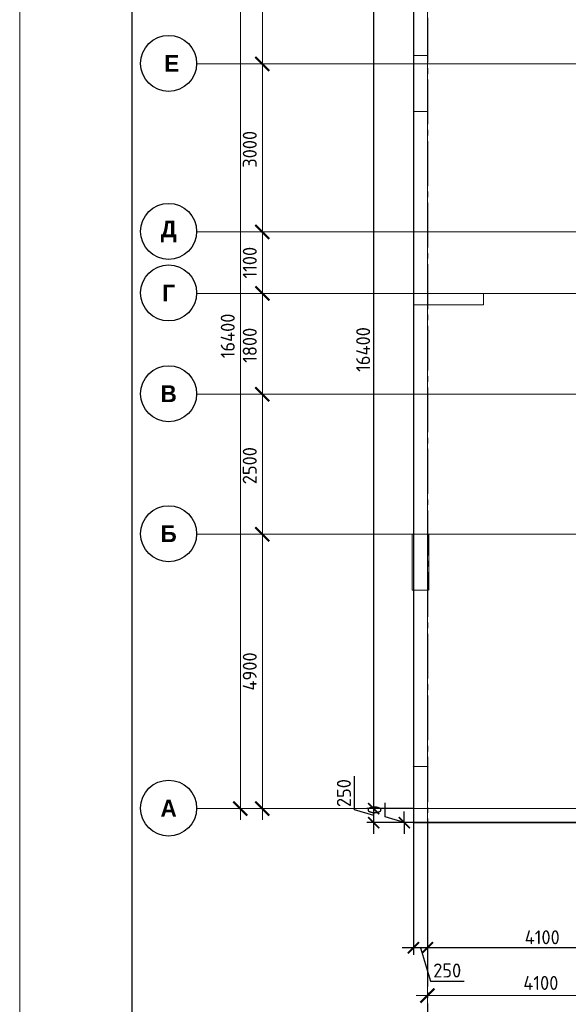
# Model space of a CAD drawing. Header units: millimetres. Extents: x -42044588 to 856694, y -806701 to 941911.
# Tile 118 of 256: x -203651 to -193855, y -285803 to -268219. Entities that reach past the tile are written whole.
import ezdxf

# ---------------------------------------------------------------- set-up
doc = ezdxf.new("R2010")
doc.units = ezdxf.units.MM
for name, pattern in [('______5', [1100, 800, -100, 100, -100]), ('DASHED', [7, 5, -2, 0]), ('осевая', [50.8, 31.75, -6.35, 6.35, -6.35])]:
    doc.linetypes.add(name, pattern=pattern)
doc.layers.add('Колонна_ бетон', color=7, linetype='Continuous', lineweight=50, true_color=0xb4b496)
for name, color, linetype, lineweight in [('Оси', 40, '______5', 18), ('Перекрытие ж_бетон', 1, 'Continuous', 30), ('РАЗМЕРЫ', 1, 'Continuous', 9), ('ТОНКИЕ', 7, 'Continuous', 9)]:
    doc.layers.add(name, color=color, linetype=linetype, lineweight=lineweight)
doc.layers.add('ТОЛСТЫЕ_ОСНОВНЫЕ', color=6, linetype='Continuous')
doc.styles.add('Century Gothic', font='GOTHIC.TTF')
doc.styles.add('GOST-2.304_Type-B', font='GOST_Common.ttf')
doc.dimstyles.new('СПДС', dxfattribs={"dimscale": 100, "dimtxt": 2.5, "dimasz": 2, "dimexe": 1.25, "dimexo": 0, "dimtad": 1, "dimdec": 0, "dimrnd": 5, "dimtxsty": 'GOST-2.304_Type-B', "dimblk": 'ARCHTICK', "dimcen": 2.5, "dimdle": 2, "dimclrd": 1, "dimclre": 1, "dimclrt": 1, "dimadec": 0, "dimazin": 2, "dimtfac": 0.75, "dimtdec": 0, "dimtmove": 1, "dimatfit": 3, "dimfxl": 0, "dimtolj": 1, "dimarcsym": 0})

# ---------------------------------------------------------------- blocks, each defined once
blk = doc.blocks.new('_ArchTick')
at = {"color": 0, "linetype": 'ByBlock', "const_width": 0.15}
blk.add_lwpolyline([(-0.5, -0.5), (0.5, 0.5)], dxfattribs=at)
blk = doc.blocks.new('*D6709')
at = {"color": 1, "lineweight": -2, "transparency": 16777216}
for p, q in [((-89046, -342901), (-89046, -326101)), ((-89266, -326301), (-88921, -326301)), ((-89046, -342701), (-89171, -342701))]:
    blk.add_line(p, q, dxfattribs=at)
at = {"layer": 'DEFPOINTS', "color": 0, "transparency": 16777216}
for p in [(-89266, -326301), (-89046, -326301), (-89046, -342701)]:
    blk.add_point(p, dxfattribs=at)
at = {"color": 1, "lineweight": -2, "transparency": 16777216, "xscale": 250, "yscale": 250, "zscale": 250}
for p, rotation in [((-89046, -326301), 90), ((-89046, -342701), 270)]:
    blk.add_blockref('_ArchTick', p, dxfattribs=dict(at, rotation=rotation))
at = {"color": 1, "transparency": 16777216, "insert": (-89271, -334259), "char_height": 250, "width": 104166.67, "attachment_point": 5, "rotation": 90, "style": 'GOST-2.304_Type-B'}
blk.add_mtext('\\A1;16400', dxfattribs=at)
blk = doc.blocks.new('NSY101')
at = {"color": 0, "linetype": 'ByBlock', "lineweight": -2}
blk.add_circle((0, 0), 50, dxfattribs=at)
blk = doc.blocks.new('СЛОЖНЫЙ_ОБЪЕКТ_23')
at = {"layer": 'Оси', "color": 16, "linetype": 'Continuous', "lineweight": 25, "transparency": 33554687, "xscale": 9.999999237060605, "yscale": 9.999999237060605, "zscale": 9.999999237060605}
blk.add_blockref('NSY101', (-12319, -19997), dxfattribs=at)
at = {"layer": 'Оси', "color": 16, "linetype": 'Continuous', "lineweight": 25, "transparency": 33554687, "insert": (-12319, -19997), "char_height": 300, "width": 460, "attachment_point": 5, "style": 'Century Gothic'}
blk.add_mtext('\\A1;{\\fCentury Gothic|i0|b1;\\H300.000000;\\W1.000000;\\C16;А}\\P', dxfattribs=at)
blk = doc.blocks.new('СЛОЖНЫЙ_ОБЪЕКТ_24')
at = {"layer": 'Оси', "color": 16, "linetype": 'Continuous', "lineweight": 25, "transparency": 33554687, "xscale": 9.999999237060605, "yscale": 9.999999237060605, "zscale": 9.999999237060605}
blk.add_blockref('NSY101', (-12319, -15097), dxfattribs=at)
at = {"layer": 'Оси', "color": 16, "linetype": 'Continuous', "lineweight": 25, "transparency": 33554687, "insert": (-12319, -15097), "char_height": 300, "width": 390, "attachment_point": 5, "style": 'Century Gothic'}
blk.add_mtext('\\A1;{\\fCentury Gothic|i0|b1;\\H300.000000;\\W1.000000;\\C16;Б}\\P', dxfattribs=at)
blk = doc.blocks.new('СЛОЖНЫЙ_ОБЪЕКТ_25')
at = {"layer": 'Оси', "color": 16, "linetype": 'Continuous', "lineweight": 25, "transparency": 33554687, "xscale": 9.999999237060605, "yscale": 9.999999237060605, "zscale": 9.999999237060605}
blk.add_blockref('NSY101', (-12319, -12597), dxfattribs=at)
at = {"layer": 'Оси', "color": 16, "linetype": 'Continuous', "lineweight": 25, "transparency": 33554687, "insert": (-12319, -12597), "char_height": 300, "width": 390, "attachment_point": 5, "style": 'Century Gothic'}
blk.add_mtext('\\A1;{\\fCentury Gothic|i0|b1;\\H300.000000;\\W1.000000;\\C16;В}\\P', dxfattribs=at)
blk = doc.blocks.new('СЛОЖНЫЙ_ОБЪЕКТ_26')
at = {"layer": 'Оси', "color": 16, "linetype": 'Continuous', "lineweight": 25, "transparency": 33554687, "xscale": 9.999999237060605, "yscale": 9.999999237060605, "zscale": 9.999999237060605}
blk.add_blockref('NSY101', (-12319, -10797), dxfattribs=at)
at = {"layer": 'Оси', "color": 16, "linetype": 'Continuous', "lineweight": 25, "transparency": 33554687, "insert": (-12319, -10797), "char_height": 300, "width": 345, "attachment_point": 5, "style": 'Century Gothic'}
blk.add_mtext('\\A1;{\\fCentury Gothic|i0|b1;\\H300.000000;\\W1.000000;\\C16;Г}\\P', dxfattribs=at)
blk = doc.blocks.new('СЛОЖНЫЙ_ОБЪЕКТ_27')
at = {"layer": 'Оси', "color": 16, "linetype": 'Continuous', "lineweight": 25, "transparency": 33554687, "xscale": 9.999999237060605, "yscale": 9.999999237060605, "zscale": 9.999999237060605}
blk.add_blockref('NSY101', (-12319, -9697), dxfattribs=at)
at = {"layer": 'Оси', "color": 16, "linetype": 'Continuous', "lineweight": 25, "transparency": 33554687, "insert": (-12319, -9697), "char_height": 300, "width": 470, "attachment_point": 5, "style": 'Century Gothic'}
blk.add_mtext('\\A1;{\\fCentury Gothic|i0|b1;\\H300.000000;\\W1.000000;\\C16;Д}\\P', dxfattribs=at)
blk = doc.blocks.new('СЛОЖНЫЙ_ОБЪЕКТ_62')
at = {"layer": 'Оси', "color": 16, "linetype": 'Continuous', "lineweight": 25, "transparency": 33554687, "xscale": 9.999999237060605, "yscale": 9.999999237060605, "zscale": 9.999999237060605}
blk.add_blockref('NSY101', (-12319, -6697), dxfattribs=at)
at = {"layer": 'Оси', "color": 16, "linetype": 'Continuous', "lineweight": 25, "transparency": 33554687, "insert": (-12319, -6697), "char_height": 300, "width": 480, "attachment_point": 5, "style": 'Century Gothic'}
blk.add_mtext('\\A1;{\\fCentury Gothic|i0|b1;\\H300.000000;\\W1.000000;\\C16; Е}\\P', dxfattribs=at)
blk = doc.blocks.new('*D6711')
at = {"color": 1, "lineweight": -2, "transparency": 16777216}
for p, q in [((-88653, -342901), (-88653, -337601)), ((-88653, -337801), (-88778, -337801)), ((-88653, -342701), (-88778, -342701))]:
    blk.add_line(p, q, dxfattribs=at)
at = {"layer": 'DEFPOINTS', "color": 0, "transparency": 16777216}
for p in [(-88653, -337801), (-88653, -337801), (-88653, -342701)]:
    blk.add_point(p, dxfattribs=at)
at = {"color": 1, "lineweight": -2, "transparency": 16777216, "xscale": 250, "yscale": 250, "zscale": 250}
for p, rotation in [((-88653, -337801), 90), ((-88653, -342701), 270)]:
    blk.add_blockref('_ArchTick', p, dxfattribs=dict(at, rotation=rotation))
at = {"color": 1, "transparency": 16777216, "insert": (-88878, -340251), "char_height": 250, "width": 83333.33, "attachment_point": 5, "rotation": 90, "style": 'GOST-2.304_Type-B'}
blk.add_mtext('\\A1;4900', dxfattribs=at)
blk = doc.blocks.new('*D6712')
at = {"color": 1, "lineweight": -2, "transparency": 16777216}
for p, q in [((-88653, -338001), (-88653, -335101)), ((-88653, -335301), (-88778, -335301)), ((-88653, -337801), (-88778, -337801))]:
    blk.add_line(p, q, dxfattribs=at)
at = {"layer": 'DEFPOINTS', "color": 0, "transparency": 16777216}
for p in [(-88653, -335301), (-88653, -335301), (-88653, -337801)]:
    blk.add_point(p, dxfattribs=at)
at = {"color": 1, "lineweight": -2, "transparency": 16777216, "xscale": 250, "yscale": 250, "zscale": 250}
for p, rotation in [((-88653, -335301), 90), ((-88653, -337801), 270)]:
    blk.add_blockref('_ArchTick', p, dxfattribs=dict(at, rotation=rotation))
at = {"color": 1, "transparency": 16777216, "insert": (-88878, -336576), "char_height": 250, "width": 83333.33, "attachment_point": 5, "rotation": 90, "style": 'GOST-2.304_Type-B'}
blk.add_mtext('\\A1;2500', dxfattribs=at)
blk = doc.blocks.new('*D6713')
at = {"color": 1, "lineweight": -2, "transparency": 16777216}
for p, q in [((-88653, -335501), (-88653, -333301)), ((-88653, -333501), (-88778, -333501)), ((-88653, -335301), (-88778, -335301))]:
    blk.add_line(p, q, dxfattribs=at)
at = {"layer": 'DEFPOINTS', "color": 0, "transparency": 16777216}
for p in [(-88653, -333501), (-88653, -333501), (-88653, -335301)]:
    blk.add_point(p, dxfattribs=at)
at = {"color": 1, "lineweight": -2, "transparency": 16777216, "xscale": 250, "yscale": 250, "zscale": 250}
for p, rotation in [((-88653, -333501), 90), ((-88653, -335301), 270)]:
    blk.add_blockref('_ArchTick', p, dxfattribs=dict(at, rotation=rotation))
at = {"color": 1, "transparency": 16777216, "insert": (-88878, -334426), "char_height": 250, "width": 83333.33, "attachment_point": 5, "rotation": 90, "style": 'GOST-2.304_Type-B'}
blk.add_mtext('\\A1;1800', dxfattribs=at)
blk = doc.blocks.new('*D6714')
at = {"color": 1, "lineweight": -2, "transparency": 16777216}
for p, q in [((-88653, -333701), (-88653, -332201)), ((-88653, -332401), (-88778, -332401)), ((-88653, -333501), (-88778, -333501))]:
    blk.add_line(p, q, dxfattribs=at)
at = {"layer": 'DEFPOINTS', "color": 0, "transparency": 16777216}
for p in [(-88653, -332401), (-88653, -332401), (-88653, -333501)]:
    blk.add_point(p, dxfattribs=at)
at = {"color": 1, "lineweight": -2, "transparency": 16777216, "xscale": 250, "yscale": 250, "zscale": 250}
for p, rotation in [((-88653, -332401), 90), ((-88653, -333501), 270)]:
    blk.add_blockref('_ArchTick', p, dxfattribs=dict(at, rotation=rotation))
at = {"color": 1, "transparency": 16777216, "insert": (-88878, -332951), "char_height": 250, "width": 83333.33, "attachment_point": 5, "rotation": 90, "style": 'GOST-2.304_Type-B'}
blk.add_mtext('\\A1;1100', dxfattribs=at)
blk = doc.blocks.new('*D6715')
at = {"color": 1, "lineweight": -2, "transparency": 16777216}
for p, q in [((-88653, -332601), (-88653, -329201)), ((-88653, -329401), (-88778, -329401)), ((-88653, -332401), (-88778, -332401))]:
    blk.add_line(p, q, dxfattribs=at)
at = {"layer": 'DEFPOINTS', "color": 0, "transparency": 16777216}
for p in [(-88653, -329401), (-88653, -329401), (-88653, -332401)]:
    blk.add_point(p, dxfattribs=at)
at = {"color": 1, "lineweight": -2, "transparency": 16777216, "xscale": 250, "yscale": 250, "zscale": 250}
for p, rotation in [((-88653, -329401), 90), ((-88653, -332401), 270)]:
    blk.add_blockref('_ArchTick', p, dxfattribs=dict(at, rotation=rotation))
at = {"color": 1, "transparency": 16777216, "insert": (-88878, -330926), "char_height": 250, "width": 83333.33, "attachment_point": 5, "rotation": 90, "style": 'GOST-2.304_Type-B'}
blk.add_mtext('\\A1;3000', dxfattribs=at)
blk = doc.blocks.new('*D6716')
at = {"color": 1, "lineweight": -2, "transparency": 16777216}
for p, q in [((-88653, -329601), (-88653, -326101)), ((-89077, -326301), (-88528, -326301)), ((-88653, -329401), (-88778, -329401))]:
    blk.add_line(p, q, dxfattribs=at)
at = {"layer": 'DEFPOINTS', "color": 0, "transparency": 16777216}
for p in [(-89077, -326301), (-88653, -326301), (-88653, -329401)]:
    blk.add_point(p, dxfattribs=at)
at = {"color": 1, "lineweight": -2, "transparency": 16777216, "xscale": 250, "yscale": 250, "zscale": 250}
for p, rotation in [((-88653, -326301), 90), ((-88653, -329401), 270)]:
    blk.add_blockref('_ArchTick', p, dxfattribs=dict(at, rotation=rotation))
at = {"color": 1, "transparency": 16777216, "insert": (-88878, -327851), "char_height": 250, "width": 83333.33, "attachment_point": 5, "rotation": 90, "style": 'GOST-2.304_Type-B'}
blk.add_mtext('\\A1;3100', dxfattribs=at)
blk = doc.blocks.new('*D6717')
at = {"color": 1, "lineweight": -2, "transparency": 16777216}
for p, q in [((-85905, -346039), (-81405, -346039)), ((-85705, -346039), (-85705, -345914)), ((-81605, -346039), (-81605, -345914))]:
    blk.add_line(p, q, dxfattribs=at)
at = {"layer": 'DEFPOINTS', "color": 0, "transparency": 16777216}
for p in [(-85705, -346039), (-81605, -346039), (-81605, -346039)]:
    blk.add_point(p, dxfattribs=at)
at = {"color": 1, "lineweight": -2, "transparency": 16777216, "xscale": 250, "yscale": 250, "zscale": 250, "rotation": 180}
blk.add_blockref('_ArchTick', (-85705, -346039), dxfattribs=at)
at = {"color": 1, "lineweight": -2, "transparency": 16777216, "xscale": 250, "yscale": 250, "zscale": 250}
blk.add_blockref('_ArchTick', (-81605, -346039), dxfattribs=at)
at = {"color": 1, "transparency": 16777216, "insert": (-83680, -345814), "char_height": 250, "width": 83333.33, "attachment_point": 5, "style": 'GOST-2.304_Type-B'}
blk.add_mtext('\\A1;4100', dxfattribs=at)
blk = doc.blocks.new('*D778')
at = {"layer": 'DEFPOINTS', "color": 0, "transparency": 16777216}
for p in [(-196620, -282559), (-196370, -282559), (-196620, -284793)]:
    blk.add_point(p, dxfattribs=at)
at = {"layer": 'РАЗМЕРЫ', "color": 1, "lineweight": -2, "transparency": 16777216}
for p, q in [((-196620, -282559), (-196620, -284918)), ((-196370, -282559), (-196370, -284918)), ((-196170, -284793), (-196820, -284793)), ((-196495, -284793), (-196317, -285387)), ((-196317, -285387), (-195717, -285387))]:
    blk.add_line(p, q, dxfattribs=at)
at = {"layer": 'РАЗМЕРЫ', "color": 1, "lineweight": -2, "transparency": 16777216, "xscale": 200, "yscale": 200, "zscale": 200, "rotation": 180}
blk.add_blockref('_ArchTick', (-196620, -284793), dxfattribs=at)
at = {"layer": 'РАЗМЕРЫ', "color": 1, "lineweight": -2, "transparency": 16777216, "xscale": 200, "yscale": 200, "zscale": 200}
blk.add_blockref('_ArchTick', (-196370, -284793), dxfattribs=at)
at = {"layer": 'РАЗМЕРЫ', "color": 1, "lineweight": 0, "transparency": 16777216, "insert": (-196017, -285199), "char_height": 250, "attachment_point": 5, "style": 'GOST-2.304_Type-B'}
blk.add_mtext('\\A1;250', dxfattribs=at)
blk = doc.blocks.new('*D779')
at = {"layer": 'DEFPOINTS', "color": 0, "transparency": 16777216}
for p in [(-197330, -282309), (-196620, -282309), (-196620, -282559)]:
    blk.add_point(p, dxfattribs=at)
at = {"layer": 'РАЗМЕРЫ', "color": 1, "lineweight": -2, "transparency": 16777216}
for p, q in [((-197674, -282331), (-197674, -281731)), ((-197330, -282759), (-197330, -282109)), ((-197330, -282434), (-197674, -282331)), ((-196620, -282309), (-197455, -282309)), ((-196620, -282559), (-197455, -282559))]:
    blk.add_line(p, q, dxfattribs=at)
at = {"layer": 'РАЗМЕРЫ', "color": 1, "lineweight": -2, "transparency": 16777216, "xscale": 200, "yscale": 200, "zscale": 200}
for p, rotation in [((-197330, -282309), 90), ((-197330, -282559), 270)]:
    blk.add_blockref('_ArchTick', p, dxfattribs=dict(at, rotation=rotation))
at = {"layer": 'РАЗМЕРЫ', "color": 1, "lineweight": 0, "transparency": 16777216, "insert": (-197862, -282031), "char_height": 250, "attachment_point": 5, "rotation": 90, "style": 'GOST-2.304_Type-B'}
blk.add_mtext('\\A1;250', dxfattribs=at)
blk = doc.blocks.new('*D780')
at = {"layer": 'DEFPOINTS', "color": 0, "transparency": 16777216}
for p in [(-197330, -265909), (-196620, -265909), (-197037, -282309)]:
    blk.add_point(p, dxfattribs=at)
at = {"layer": 'РАЗМЕРЫ', "color": 1, "lineweight": -2, "transparency": 16777216}
for p, q in [((-197330, -282509), (-197330, -265709)), ((-196620, -265909), (-197455, -265909)), ((-197037, -282309), (-197455, -282309))]:
    blk.add_line(p, q, dxfattribs=at)
at = {"layer": 'РАЗМЕРЫ', "color": 1, "lineweight": -2, "transparency": 16777216, "xscale": 200, "yscale": 200, "zscale": 200}
for p, rotation in [((-197330, -265909), 90), ((-197330, -282309), 270)]:
    blk.add_blockref('_ArchTick', p, dxfattribs=dict(at, rotation=rotation))
at = {"layer": 'РАЗМЕРЫ', "color": 1, "lineweight": 0, "transparency": 16777216, "insert": (-197518, -274109), "char_height": 250, "attachment_point": 5, "rotation": 90, "style": 'GOST-2.304_Type-B'}
blk.add_mtext('\\A1;16400', dxfattribs=at)
blk = doc.blocks.new('*D837')
at = {"layer": 'DEFPOINTS', "color": 0, "transparency": 16777216}
for p in [(-196783, -282559), (-194510, -282559), (-161702, -282559)]:
    blk.add_point(p, dxfattribs=at)
at = {"layer": 'РАЗМЕРЫ', "color": 1, "lineweight": -2, "transparency": 16777216}
for p, q in [((-197127, -282456), (-197127, -282206)), ((-196783, -282559), (-196783, -282359)), ((-196783, -282559), (-197127, -282456)), ((-161702, -282559), (-196908, -282559)), ((-194510, -282559), (-196908, -282559)), ((-196783, -282559), (-196783, -282759))]:
    blk.add_line(p, q, dxfattribs=at)
at = {"layer": 'РАЗМЕРЫ', "color": 1, "lineweight": -2, "transparency": 16777216, "xscale": 200, "yscale": 200, "zscale": 200}
for rotation in [90, 270]:
    blk.add_blockref('_ArchTick', (-196783, -282559), dxfattribs=dict(at, rotation=rotation))
at = {"layer": 'РАЗМЕРЫ', "color": 1, "lineweight": 0, "transparency": 16777216, "insert": (-197315, -282331), "char_height": 250, "attachment_point": 5, "rotation": 90, "style": 'GOST-2.304_Type-B'}
blk.add_mtext('\\A1;0', dxfattribs=at)
blk = doc.blocks.new('подложка стн 1-го этажа')
at = {"layer": 'Колонна_ бетон', "color": 252, "linetype": 'DASHED', "lineweight": 0, "ltscale": 0.5, "true_color": 0x939598, "transparency": 33554687}
for p, q in [((7794, 22162, -200), (7794, 23162, -200)), ((7794, 23162, -200), (7794, 23162, -200)), ((7794, 23162, -200), (8044, 23162, -560)), ((8044, 23162, -560), (8044, 23162, -560)), ((8044, 23162, -400), (8044, 22162, -400)), ((8044, 22162, -200), (7794, 22162, -200)), ((7794, 22162, -200), (7794, 22162, -200)), ((8044, 22162, -200), (8044, 22162, -200)), ((7794, 18712, -200), (7794, 18912, -200)), ((7794, 18912, -200), (7794, 18912, -200)), ((9044, 18912, -200), (7794, 18912, -200)), ((9044, 18912, -200), (9044, 18912, -200)), ((9044, 18712, -200), (9044, 18912, -200)), ((9044, 18712, -200), (7794, 18712, -200)), ((7794, 18712, -200), (7794, 18712, -200)), ((9044, 18712, -200), (9044, 18712, -200)), ((7769, 14612, -200), (7769, 14612, -200)), ((7769, 14612, -200), (8069, 14612, -200)), ((7769, 13612, -200), (7769, 14612, -200)), ((8069, 14612, -200), (8069, 14612, -200)), ((8069, 13612, -200), (8069, 14612, -200)), ((7769, 13612, -200), (7769, 13612, -200)), ((7769, 13612, -200), (8069, 13612, -200)), ((8069, 13612, -200), (8069, 13612, -200)), ((7769, 10462, -560), (7769, 10462, -560)), ((7794, 10462, -560), (8044, 10462, -560)), ((7794, 9462, -560), (7794, 10462, -560)), ((8044, 9462, -560), (8044, 10462, -560)), ((8069, 10462, -560), (8069, 10462, -560)), ((7794, 9462, -560), (7794, 9462, -560)), ((7794, 9462, -560), (8046, 9462, -560)), ((8046, 9462, -560), (8046, 9462, -560))]:
    blk.add_line(p, q, dxfattribs=at)
blk = doc.blocks.new('*U6686')
at = {"layer": 'ТОЛСТЫЕ_ОСНОВНЫЕ', "color": 6}
blk.add_lwpolyline([(20, 5), (886, 5), (886, 415), (20, 415)], close=True, dxfattribs=at)
at = {"layer": 'ТОНКИЕ'}
blk.add_lwpolyline([(0, 0), (891, 0), (891, 420), (0, 420)], close=True, dxfattribs=at)
blk = doc.blocks.new('*D857')
at = {"layer": 'DEFPOINTS', "color": 0, "transparency": 16777216}
for p in [(-196370, -284662), (-192270, -284596), (-196370, -284793)]:
    blk.add_point(p, dxfattribs=at)
at = {"layer": 'РАЗМЕРЫ', "color": 1, "lineweight": -2, "transparency": 16777216}
for p, q in [((-196370, -284662), (-196370, -284918)), ((-192270, -284596), (-192270, -284918)), ((-192070, -284793), (-196570, -284793))]:
    blk.add_line(p, q, dxfattribs=at)
at = {"layer": 'РАЗМЕРЫ', "color": 1, "lineweight": -2, "transparency": 16777216, "xscale": 200, "yscale": 200, "zscale": 200, "rotation": 180}
blk.add_blockref('_ArchTick', (-196370, -284793), dxfattribs=at)
at = {"layer": 'РАЗМЕРЫ', "color": 1, "lineweight": -2, "transparency": 16777216, "xscale": 200, "yscale": 200, "zscale": 200}
blk.add_blockref('_ArchTick', (-192270, -284793), dxfattribs=at)
at = {"layer": 'РАЗМЕРЫ', "color": 1, "lineweight": 0, "transparency": 16777216, "insert": (-194320, -284606), "char_height": 250, "attachment_point": 5, "style": 'GOST-2.304_Type-B'}
blk.add_mtext('\\A1;4100', dxfattribs=at)
blk = doc.blocks.new('оси блок 2')
at = {"layer": 'Оси', "color": 16, "linetype": 'осевая', "lineweight": 0, "ltscale": 0.25, "transparency": 33554687}
for p, q in [((-85704.7, -322543), (-85704.7, -347930)), ((-89822.3, -329401.3), (-37238.5, -329401.3)), ((-89822.3, -332401.3), (-37238.5, -332401.3)), ((-89822.3, -333501.3), (-37238.5, -333501.3)), ((-89822.3, -335301.3), (-37238.5, -335301.3)), ((-89822.3, -337801.3), (-37238.5, -337801.3)), ((-89822.3, -342701.3), (-37238.5, -342701.3))]:
    blk.add_line(p, q, dxfattribs=at)
at = {"layer": 'Оси', "color": 16, "linetype": 'Continuous', "lineweight": 25, "transparency": 33554687}
for name in ['СЛОЖНЫЙ_ОБЪЕКТ_62', 'СЛОЖНЫЙ_ОБЪЕКТ_27', 'СЛОЖНЫЙ_ОБЪЕКТ_26', 'СЛОЖНЫЙ_ОБЪЕКТ_25', 'СЛОЖНЫЙ_ОБЪЕКТ_24', 'СЛОЖНЫЙ_ОБЪЕКТ_23']:
    blk.add_blockref(name, (-78007.2, -322694.4), dxfattribs=at)
for base, p1, p2, picture, middle in [((-89046, -326301.3), (-89046, -342701.3), (-89266.1, -326301.3), '*D6709', (-89046, -334259)), ((-88653.5, -326301.3), (-88653.5, -329401.3), (-89077, -326301.3), '*D6716', (-88653.5, -327851.3)), ((-88653.5, -329401.3), (-88653.5, -332401.3), (-88653.5, -329401.3), '*D6715', (-88653.5, -330926.5)), ((-88653.5, -332401.3), (-88653.5, -333501.3), (-88653.5, -332401.3), '*D6714', (-88653.5, -332951.3)), ((-88653.5, -333501.3), (-88653.5, -335301.3), (-88653.5, -333501.3), '*D6713', (-88653.5, -334426.5)), ((-88653.5, -335301.3), (-88653.5, -337801.3), (-88653.5, -335301.3), '*D6712', (-88653.5, -336576.5)), ((-88653.5, -337801.3), (-88653.5, -342701.3), (-88653.5, -337801.3), '*D6711', (-88653.5, -340251.3))]:
    dim = blk.add_linear_dim(base=base, p1=p1, p2=p2, angle=90, dimstyle='СПДС', override={"dimgap": 1})
    dim.commit()
    dim.dimension.update_dxf_attribs({"geometry": picture, "text_midpoint": middle, "dimtype": 160})
dim = blk.add_linear_dim(base=(-81604.7, -346038.9), p1=(-85704.7, -346038.9), p2=(-81604.7, -346038.9), dimstyle='СПДС', override={"dimgap": 1})
dim.commit()
dim.dimension.update_dxf_attribs({"geometry": '*D6717', "text_midpoint": (-83679.9, -346038.9), "dimtype": 160})

msp = doc.modelspace()

# ---------------------------------------------------------------- linework, layer by layer
at = {"layer": 'Оси', "color": 16, "linetype": '______5', "lineweight": 25, "transparency": 33554687}
msp.add_line((-196369.689, -263785.868), (-196369.689, -287775.868), dxfattribs=at)
at = {"layer": 'Перекрытие ж_бетон'}
for points in [[(-179509.689, -265659.147), (-182609.689, -265659.147), (-182609.689, -265659.147), (-185959.689, -265659.147), (-185959.689, -265659.147), (-196619.689, -265659.147), (-196619.689, -282559.146)], [(-196619.689, -282559.146), (-187769.604, -282559.146)]]:
    msp.add_lwpolyline(points, dxfattribs=at)

# ---------------------------------------------------------------- block references
at = {"xscale": 100, "yscale": 100, "zscale": 100}
msp.add_blockref('*U6686', (-203650.914, -299815.859), dxfattribs=at)
msp.add_blockref('подложка стн 1-го этажа', (-204413.612, -292020.941, 560))
at = {"layer": 'РАЗМЕРЫ'}
msp.add_blockref('оси блок 2', (-110664.971, 60392.176), dxfattribs=at)

# ---------------------------------------------------------------- dimensions: what is measured, and where the dimension line sits
at = {"layer": 'РАЗМЕРЫ', "lineweight": 0}
for base, p1, p2, picture, middle in [((-197330.266, -265909.146), (-197037.477, -282309.146), (-196619.689, -265909.146), '*D780', (-197517.766, -274109.146)), ((-197330.266, -282309.146), (-196619.689, -282559.146), (-196619.689, -282309.146), '*D779', (-197861.516, -282268.521)), ((-196783.425839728, -282559.146060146), (-161702.015667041, -282559.146060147), (-194509.93210598, -282559.146060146), '*D837', (-197314.675839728, -282393.521060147))]:
    dim = msp.add_linear_dim(base=base, p1=p1, p2=p2, angle=90, dimstyle='СПДС', override={"dimrnd": 5}, dxfattribs=at)
    dim.commit()
    dim.dimension.update_dxf_attribs({"geometry": picture, "text_midpoint": middle})
for base, p1, p2, picture, middle in [((-196619.689, -284793.241), (-196369.689, -282559.146), (-196619.689, -282559.146), '*D778', (-196254.064, -285199.491)), ((-196369.689, -284793.241), (-192269.689, -284595.623), (-196369.689, -284662.336), '*D857', (-194319.689, -284605.741))]:
    dim = msp.add_linear_dim(base=base, p1=p1, p2=p2, dimstyle='СПДС', override={"dimrnd": 5}, dxfattribs=at)
    dim.commit()
    dim.dimension.update_dxf_attribs({"geometry": picture, "text_midpoint": middle})

doc.saveas('drawing.dxf')
